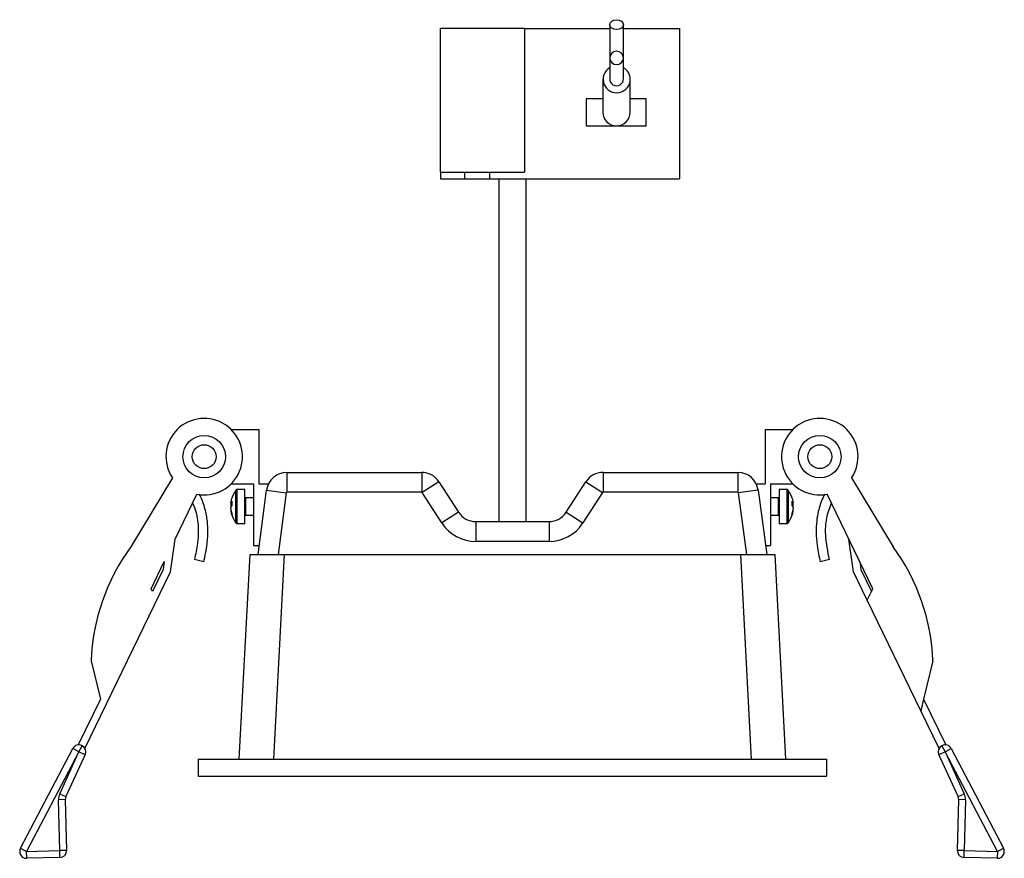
# Model space of a CAD drawing. Header units: millimetres. Extents: x 313 to 904, y 338 to 593.
# Tile 7 of 7: x 832 to 904, y 351 to 413. Entities that reach past the tile are written whole.
import ezdxf

# ---------------------------------------------------------------- set-up
doc = ezdxf.new("R2010")
doc.units = ezdxf.units.MM

msp = doc.modelspace()

# ---------------------------------------------------------------- linework, layer by layer
at = {"color": 7, "linetype": 'Continuous', "lineweight": 25}
for p, q in [((862.753, 401.4), (862.753, 411.9)), ((868.906, 411.9), (862.753, 411.9)), ((868.906, 411.9), (868.906, 401.4)), ((868.906, 411.9), (875.139, 411.9)), ((875.139, 412.191), (875.139, 409.756)), ((876.139, 409.756), (876.139, 412.191)), ((876.139, 411.9), (880.253, 411.9)), ((880.253, 411.9), (880.253, 400.9)), ((875.139, 409.756), (875.139, 408.201)), ((876.139, 408.201), (876.139, 409.756)), ((874.639, 406.762), (873.412, 406.762)), ((873.412, 406.762), (873.412, 404.778)), ((877.799, 406.762), (876.639, 406.762)), ((877.799, 404.778), (877.799, 406.762)), ((873.412, 404.778), (877.799, 404.778)), ((862.753, 401.4), (862.753, 400.9)), ((862.753, 401.4), (864.535, 401.4)), ((862.753, 400.9), (864.535, 400.9)), ((864.535, 400.9), (864.535, 401.4)), ((864.535, 401.4), (866.335, 401.4)), ((864.535, 400.9), (866.335, 400.9)), ((866.335, 401.4), (866.335, 400.9)), ((866.335, 401.4), (868.906, 401.4)), ((866.335, 400.9), (880.253, 400.9)), ((847.405, 382.567), (849.443, 382.567)), ((849.443, 382.567), (849.443, 378.567)), ((886.523, 382.567), (886.523, 378.567)), ((886.523, 382.567), (888.562, 382.567)), ((851.505, 379.417), (861.374, 379.417)), ((851.505, 379.417), (851.505, 377.965)), ((861.374, 379.417), (861.374, 377.965)), ((874.652, 379.417), (884.521, 379.417)), ((874.652, 379.417), (874.652, 377.965)), ((884.521, 379.417), (884.521, 377.965)), ((843.112, 379.015), (840.074, 373.96)), ((847.405, 378.567), (849.043, 378.567)), ((849.043, 378.567), (849.043, 374.067)), ((849.443, 378.567), (850.153, 378.567)), ((862.635, 378.73), (861.414, 377.943)), ((862.635, 378.73), (864.07, 376.504)), ((871.956, 376.504), (873.391, 378.73)), ((873.391, 378.73), (874.612, 377.943)), ((885.872, 378.567), (886.523, 378.567)), ((886.923, 378.567), (886.923, 374.067)), ((886.923, 378.567), (888.562, 378.567)), ((892.855, 379.015), (895.893, 373.96)), ((843.312, 374.535), (844.904, 377.818)), ((848.416, 378.167), (847.863, 378.167)), ((848.416, 375.667), (848.416, 378.167)), ((849.393, 373.417), (850.018, 378.115)), ((850.018, 378.115), (851.458, 377.923)), ((851.458, 377.923), (850.858, 373.417)), ((861.374, 377.965), (851.505, 377.965)), ((862.849, 375.717), (861.414, 377.943)), ((874.612, 377.943), (873.176, 375.717)), ((884.521, 377.965), (874.652, 377.965)), ((886.007, 378.115), (884.568, 377.923)), ((885.168, 373.417), (884.568, 377.923)), ((886.007, 378.115), (886.633, 373.417)), ((888.103, 378.167), (887.551, 378.167)), ((887.551, 378.167), (887.551, 375.762)), ((894.417, 370.898), (891.063, 377.818)), ((847.393, 377.191), (847.393, 377.238)), ((847.393, 377.191), (847.467, 377.189)), ((847.393, 377.097), (847.393, 376.984)), ((847.393, 377.097), (847.467, 377.091)), ((849.043, 377.542), (848.466, 377.542)), ((887.501, 377.542), (886.923, 377.542)), ((888.5, 377.189), (888.574, 377.191)), ((888.5, 377.091), (888.574, 377.097)), ((888.574, 377.238), (888.574, 377.191)), ((888.574, 376.984), (888.574, 377.097)), ((847.467, 376.987), (847.393, 376.984)), ((847.393, 376.737), (847.393, 376.85)), ((847.393, 376.642), (847.393, 376.595)), ((864.07, 376.504), (862.849, 375.717)), ((871.956, 376.504), (873.176, 375.717)), ((888.574, 376.984), (888.5, 376.987)), ((888.574, 376.85), (888.574, 376.737)), ((888.574, 376.595), (888.574, 376.642)), ((847.863, 375.667), (848.416, 375.667)), ((848.466, 376.292), (849.043, 376.292)), ((865.331, 375.817), (870.695, 375.817)), ((865.331, 375.817), (865.331, 374.365)), ((870.695, 375.817), (870.695, 374.365)), ((886.923, 376.292), (887.501, 376.292)), ((887.551, 375.762), (887.551, 375.667)), ((887.551, 375.667), (888.103, 375.667)), ((842.981, 372.146), (843.312, 374.535)), ((870.695, 374.365), (865.331, 374.365)), ((892.985, 372.146), (892.654, 374.535)), ((849.043, 374.067), (849.48, 374.067)), ((886.546, 374.067), (886.923, 374.067)), ((841.549, 370.898), (842.521, 372.902)), ((842.521, 372.902), (842.439, 372.311)), ((845.408, 372.865), (844.729, 373.037)), ((848.013, 358.417), (848.799, 373.417)), ((848.799, 373.417), (851.296, 373.417)), ((851.296, 373.417), (850.51, 358.417)), ((851.296, 373.417), (884.73, 373.417)), ((885.516, 358.417), (884.73, 373.417)), ((884.73, 373.417), (887.227, 373.417)), ((887.227, 373.417), (888.013, 358.417)), ((891.237, 373.037), (890.559, 372.865)), ((893.446, 372.902), (893.528, 372.311)), ((836.707, 359.203), (842.981, 372.146)), ((842.439, 372.311), (841.654, 370.692)), ((893.994, 370.065), (892.985, 372.146)), ((893.528, 372.311), (894.312, 370.692)), ((841.654, 370.692), (841.549, 370.898)), ((893.994, 370.065), (894.417, 370.898)), ((897.921, 361.963), (893.994, 370.065)), ((837.166, 365.622), (837.839, 362.822)), ((898.8, 365.622), (898.127, 362.822)), ((837.839, 362.822), (836.214, 359.469)), ((898.127, 362.822), (897.921, 361.963)), ((898.127, 362.822), (899.752, 359.469)), ((899.259, 359.203), (897.921, 361.963)), ((831.991, 351.899), (835.818, 359.203)), ((836.261, 358.971), (835.818, 359.203)), ((836.261, 358.971), (836.509, 359.405)), ((836.266, 358.969), (836.514, 359.402)), ((836.509, 359.405), (836.514, 359.402)), ((899.452, 359.402), (899.457, 359.405)), ((899.452, 359.402), (899.701, 358.969)), ((899.457, 359.405), (899.706, 358.971)), ((899.706, 358.971), (900.149, 359.203)), ((900.149, 359.203), (903.976, 351.899)), ((836.261, 358.971), (832.433, 351.667)), ((834.865, 355.89), (836.266, 358.969)), ((836.721, 358.761), (835.32, 355.683)), ((836.266, 358.969), (836.261, 358.971)), ((836.266, 358.969), (836.721, 358.761)), ((845.013, 358.417), (845.013, 357.167)), ((845.013, 358.417), (891.013, 358.417)), ((891.013, 358.417), (891.013, 357.167)), ((899.246, 358.761), (899.701, 358.969)), ((900.646, 355.683), (899.246, 358.761)), ((899.706, 358.971), (899.701, 358.969)), ((899.701, 358.969), (901.101, 355.89)), ((903.533, 351.667), (899.706, 358.971)), ((845.013, 357.167), (891.013, 357.167)), ((835.275, 355.464), (834.776, 355.451)), ((834.869, 351.728), (834.776, 355.451)), ((834.865, 355.89), (835.32, 355.683)), ((835.275, 355.464), (835.369, 351.741)), ((900.597, 351.741), (900.691, 355.464)), ((900.646, 355.683), (901.101, 355.89)), ((901.191, 355.451), (900.691, 355.464)), ((901.191, 355.451), (901.097, 351.728)), ((831.991, 351.899), (832.433, 351.667)), ((903.533, 351.667), (903.976, 351.899)), ((832.433, 351.667), (834.869, 351.728)), ((832.446, 351.167), (832.433, 351.667)), ((834.882, 351.228), (832.446, 351.167)), ((835.369, 351.741), (834.869, 351.728)), ((834.882, 351.228), (834.869, 351.728)), ((901.097, 351.728), (900.597, 351.741)), ((901.084, 351.228), (901.097, 351.728)), ((903.52, 351.167), (901.084, 351.228)), ((901.097, 351.728), (903.533, 351.667)), ((903.533, 351.667), (903.52, 351.167))]:
    msp.add_line(p, q, dxfattribs=at)
at = {"color": 8, "linetype": 'Continuous', "lineweight": 25}
for p, q in [((847.767, 375.715), (847.767, 378.119)), ((847.863, 375.667), (847.863, 378.167)), ((888.103, 378.167), (888.103, 375.762)), ((888.199, 378.119), (888.199, 375.806)), ((848.466, 377.542), (848.466, 376.292)), ((887.501, 376.292), (887.501, 377.542)), ((888.103, 375.762), (888.103, 375.667)), ((888.199, 375.806), (888.199, 375.715))]:
    msp.add_line(p, q, dxfattribs=at)
at = {"color": 7, "linetype": 'Continuous', "lineweight": 25, "flags": 128}
for points in [[(875.639, 412.555), (875.831, 412.527), (875.993, 412.448), (876.101, 412.33), (876.139, 412.191), (876.101, 412.051), (875.993, 411.933), (875.831, 411.854), (875.639, 411.826), (875.448, 411.854), (875.286, 411.933), (875.178, 412.051), (875.139, 412.191), (875.178, 412.33), (875.286, 412.448), (875.448, 412.527), (875.639, 412.555)], [(875.639, 409.27), (875.831, 409.307), (875.993, 409.412), (876.101, 409.57), (876.139, 409.756), (876.101, 409.943), (875.993, 410.101), (875.831, 410.206), (875.639, 410.243), (875.448, 410.206), (875.286, 410.101), (875.178, 409.943), (875.139, 409.756), (875.178, 409.57), (875.286, 409.412), (875.448, 409.307), (875.639, 409.27)]]:
    msp.add_lwpolyline(points, dxfattribs=at)
at = {"color": 7, "linetype": 'Continuous', "lineweight": 25}
for centre, radius in [((845.443, 380.567), 1.557), ((845.443, 380.567), 0.873), ((890.523, 380.567), 1.557), ((890.523, 380.567), 0.873)]:
    msp.add_circle(centre, radius, dxfattribs=at)
for centre, radius, start, end in [((875.648, 408.192), 0.992, 120.84385, 0.14161), ((875.661, 408.19), 0.978, 0.25275, 60.7426), ((875.639, 405.788), 1, 180.02812, 0), ((845.443, 380.567), 2.801, 258.88919, 213.64585), ((890.523, 380.567), 2.801, 326.35415, 281.11081), ((851.505, 377.917), 1.5, 90, 172.41857), ((861.374, 377.917), 1.5, 32.81314, 90), ((874.652, 377.917), 1.5, 90, 147.18686), ((884.521, 377.917), 1.5, 7.58143, 90), ((849.366, 376.917), 2, 143.05387, 165.98109), ((847.863, 378.047), 0.12, 90, 143.05387), ((851.505, 377.917), 0.0479, 90, 172.41857), ((861.374, 377.917), 0.0479, 32.81314, 90), ((874.652, 377.917), 0.0479, 90, 147.18686), ((884.521, 377.917), 0.0479, 7.58143, 90), ((888.103, 378.047), 0.12, 36.94613, 90), ((886.601, 376.917), 2, 14.01891, 36.94613), ((849.09, 376.986), 1.716, 165.97814, 171.52588), ((847.789, 377.042), 0.424, 139.61257, 159.3716), ((849.087, 376.845), 1.713, 168.30791, 171.52911), ((849.344, 377.146), 1.885, 174.79674, 185.20326), ((848.466, 377.592), 0.05, 180, 270), ((887.501, 377.592), 0.05, 270, 0), ((888.177, 377.042), 0.424, 20.6284, 40.38743), ((886.622, 377.146), 1.885, 354.79674, 5.20326), ((886.877, 376.986), 1.716, 8.47352, 14.02246), ((886.88, 376.845), 1.713, 8.47089, 11.69209), ((847.752, 377.115), 0.382, 200.09769, 211.31068), ((847.789, 376.7), 0.424, 139.61257, 159.3716), ((849.096, 376.991), 1.723, 188.48428, 198.88011), ((849.096, 376.849), 1.723, 188.48428, 198.88011), ((849.366, 376.917), 2, 194.01891, 216.94613), ((847.784, 376.363), 0.325, 167.44288, 192.55712), ((865.331, 377.317), 1.5, 212.81314, 270), ((870.695, 377.317), 1.5, 270, 327.18686), ((886.601, 376.917), 2, 323.05387, 345.98109), ((888.177, 376.7), 0.424, 20.6284, 40.38743), ((886.87, 376.991), 1.723, 341.11989, 351.51572), ((886.87, 376.849), 1.723, 341.11989, 351.51572), ((888.183, 376.363), 0.325, 347.44288, 12.55712), ((888.217, 377.114), 0.38, 328.65435, 339.93728), ((847.863, 375.787), 0.12, 216.94613, 270), ((848.466, 376.242), 0.05, 90, 180), ((865.331, 377.317), 2.952, 212.81314, 270), ((870.695, 377.317), 2.952, 270, 327.18686), ((887.501, 376.242), 0.05, 0, 90), ((888.103, 375.787), 0.12, 270, 323.05387), ((852.157, 365.071), 15.001, 143.66048, 177.89486), ((883.809, 365.071), 15.001, 2.10514, 36.33952), ((836.261, 358.971), 0.5, 60.17973, 152.34841), ((836.266, 358.969), 0.5, 335.53394, 60.17973), ((899.701, 358.969), 0.5, 119.82027, 204.46606), ((899.706, 358.971), 0.5, 27.65159, 119.82027), ((835.775, 355.476), 1, 155.53394, 181.44346), ((835.775, 355.476), 0.5, 155.53394, 181.44346), ((900.191, 355.476), 0.5, 358.55654, 24.46606), ((900.191, 355.476), 1, 358.55654, 24.46606), ((832.433, 351.667), 0.5, 152.34841, 271.44346), ((903.533, 351.667), 0.5, 268.55654, 27.65159), ((834.869, 351.728), 0.5, 271.44346, 1.44346), ((901.097, 351.728), 0.5, 178.55654, 268.55654)]:
    msp.add_arc(centre, radius, start, end, dxfattribs=at)
msp.add_ellipse((875.639, 408.201), major_axis=(0.5, 0), ratio=0.980761, start_param=3.032489, end_param=6.392289, dxfattribs=at)
for points, knots in [([(874.639, 408.195), (874.639, 408.042), (874.639, 407.761), (874.639, 407.425), (874.639, 407.176), (874.639, 406.994), (874.639, 406.854), (874.639, 406.587), (874.639, 406.177), (874.639, 406.003), (874.639, 405.919), (874.639, 405.893), (874.639, 405.872), (874.639, 405.856), (874.639, 405.841), (874.639, 405.828), (874.639, 405.817), (874.639, 405.807), (874.639, 405.799), (874.639, 405.794), (874.639, 405.791), (874.639, 405.789), (874.639, 405.788), (874.639, 405.788), (874.639, 405.788)], [0, 0, 0, 0, 0.0419194, 0.077273, 0.1067697, 0.1306258, 0.1497999, 0.1686374, 0.2605575, 0.4272697, 0.4581544, 0.4877202, 0.5156718, 0.5417138, 0.5681707, 0.6011351, 0.6345894, 0.6739121, 0.7197896, 0.7730353, 0.8206576, 0.8739477, 0.9335046, 1, 1, 1, 1]), ([(876.639, 405.788), (876.639, 405.788), (876.639, 405.788), (876.639, 405.789), (876.639, 405.791), (876.639, 405.793), (876.639, 405.797), (876.639, 405.803), (876.639, 405.811), (876.639, 405.824), (876.639, 405.851), (876.639, 405.909), (876.639, 406.004), (876.639, 406.147), (876.639, 406.315), (876.639, 406.464), (876.639, 406.544), (876.639, 406.632), (876.639, 406.74), (876.639, 406.884), (876.639, 407.084), (876.639, 407.358), (876.639, 407.723), (876.639, 408.03), (876.639, 408.195)], [0, 0, 0, 0, 0.065034, 0.122808, 0.174039, 0.219359, 0.259324, 0.304361, 0.341968, 0.373172, 0.455574, 0.54122, 0.614525, 0.68745, 0.759693, 0.777701, 0.795121, 0.812012, 0.829995, 0.853459, 0.881843, 0.915436, 0.95453, 1, 1, 1, 1]), ([(867.013, 400.9), (867.013, 400.86), (867.013, 400.576), (867.013, 399.831), (867.013, 398.62), (867.013, 397.042), (867.013, 395.227), (867.013, 393.106), (867.013, 390.694), (867.013, 387.963), (867.013, 385.009), (867.013, 382.634), (867.013, 380.987), (867.013, 380.016), (867.013, 378.886), (867.013, 377.48), (867.013, 376.407), (867.013, 375.817)], [0, 0, 0, 0, 0.009244, 0.065997, 0.148318, 0.227788, 0.310011, 0.396741, 0.488471, 0.581574, 0.686122, 0.790793, 0.823184, 0.854936, 0.890583, 0.939726, 1, 1, 1, 1]), ([(869.013, 375.817), (869.013, 376.585), (869.013, 378.078), (869.013, 380.195), (869.013, 382.108), (869.013, 383.741), (869.013, 385.154), (869.013, 386.453), (869.013, 387.746), (869.013, 389.482), (869.013, 391.632), (869.013, 394.084), (869.013, 396.324), (869.013, 398.109), (869.013, 399.434), (869.013, 400.305), (869.013, 400.74), (869.013, 400.9)], [0, 0, 0, 0, 0.078447, 0.15246, 0.218792, 0.274385, 0.31904, 0.362794, 0.407275, 0.452405, 0.544482, 0.639163, 0.736816, 0.833681, 0.903344, 0.964421, 1, 1, 1, 1]), ([(845.408, 372.865), (845.503, 373.298), (845.675, 374.071), (845.734, 375.142), (845.666, 376.092), (845.471, 376.914), (845.253, 377.5), (845.114, 377.766), (845.086, 377.819)], [0, 0, 0, 0, 0.261742, 0.46726, 0.631696, 0.822754, 0.964545, 1, 1, 1, 1]), ([(890.885, 377.819), (890.844, 377.741), (890.632, 377.34), (890.425, 376.681), (890.273, 375.826), (890.235, 374.99), (890.309, 373.98), (890.47, 373.261), (890.559, 372.865)], [0, 0, 0, 0, 0.052396, 0.267723, 0.403775, 0.565347, 0.76048, 1, 1, 1, 1]), ([(844.595, 377.181), (844.684, 376.966), (844.851, 376.559), (844.978, 375.876), (845.034, 375.103), (844.973, 374.131), (844.817, 373.43), (844.729, 373.037)], [0, 0, 0, 0, 0.164865, 0.311646, 0.49057, 0.714238, 1, 1, 1, 1]), ([(891.237, 373.037), (891.115, 373.639), (890.911, 374.638), (890.962, 376.061), (891.244, 376.802), (891.381, 377.163)], [0, 0, 0, 0, 0.437609, 0.726337, 1, 1, 1, 1])]:
    msp.add_open_spline(points, degree=3, knots=knots, dxfattribs=at)

doc.saveas('drawing.dxf')
